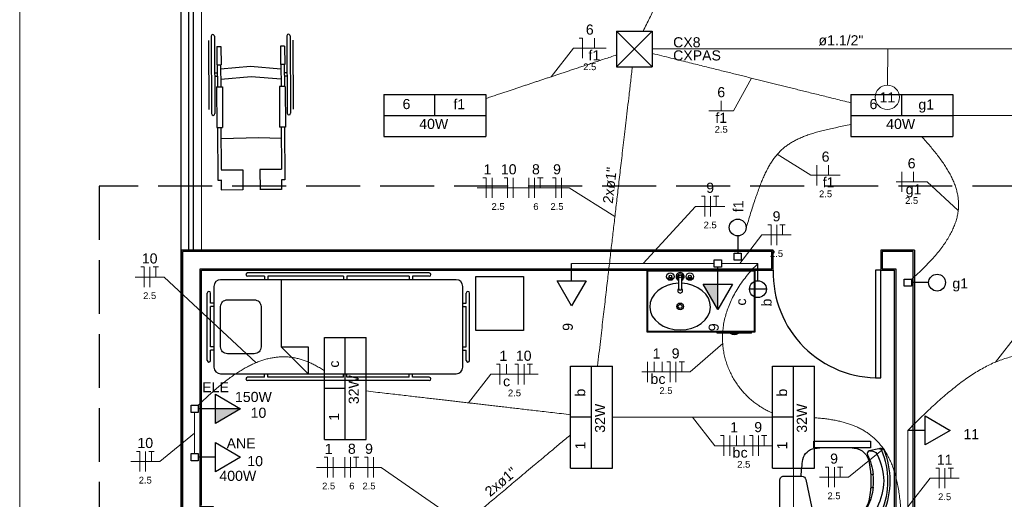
# Model space of a CAD drawing. Header units: feet. Extents: x -18 to 1038, y -110 to 48.
# Tile 150 of 199: x 770.2 to 777.51, y -17.53 to -13.97. Entities that reach past the tile are written whole.
import ezdxf

# ---------------------------------------------------------------- set-up
doc = ezdxf.new("R2010")
doc.units = ezdxf.units.FT
doc.header["$MEASUREMENT"] = 0
doc.linetypes.add('JIS_02_1.2', pattern=[0.25, 0.125, -0.125])
doc.linetypes.add('JIS_02_4.0', pattern=[0.55, 0.4, -0.15])
doc.layers.get('0').update_dxf_attribs({"color": 251})
for name, color, linetype, lineweight in [('0.1', 1, 'Continuous', 9), ('02', 2, 'Continuous', 20), ('DI-Cortes', 1, 'JIS_02_4.0', 30), ('EL-Condutos', 4, 'Continuous', 5), ('EL-Fios (Fase 1)', 7, 'Continuous', 5), ('EL-Fios (Fase 2)', 7, 'Continuous', 5), ('EL-Fios (Fase 3)', 7, 'Continuous', 5), ('EL-Fios (Neutro)', 7, 'Continuous', 5), ('EL-Fios (Retorno)', 7, 'Continuous', 5), ('EL-Fios (Terra)', 7, 'Continuous', 5), ('EL-Textos conduto', 7, 'Continuous', 5), ('EL-Textos fios', 7, 'Continuous', 5), ('Textos', 7, 'Continuous', 5)]:
    doc.layers.add(name, color=color, linetype=linetype, lineweight=lineweight)
for name, color, linetype in [('1', 1, 'Continuous'), ('AR-SAN', 1, 'Continuous'), ('JANELA', 3, 'Continuous'), ('MOBILARIO', 8, 'Continuous'), ('P-SIMBOL', 5, 'Continuous'), ('parede', 5, 'Continuous'), ('porta', 3, 'Continuous')]:
    doc.layers.add(name, color=color, linetype=linetype)
doc.styles.add('Arial', font='arial.ttf')

msp = doc.modelspace()

# ---------------------------------------------------------------- hatches: boundary and pattern name
at = {"layer": 'P-SIMBOL', "linetype": 'Continuous'}
for points in [[(775.3852, -15.9348), (775.3852, -16.1223), (775.2769, -15.9348)], [(771.6511, -16.8611), (771.8386, -16.8611), (771.6511, -16.9693)]]:
    msp.add_hatch(color=256, dxfattribs=at).paths.add_polyline_path(points)

# ---------------------------------------------------------------- linework, layer by layer
at = {"linetype": 'Continuous'}
for p, q in [((771.6192, -14.0918), (771.6221, -14.6668)), ((771.6442, -14.0917), (771.6471, -14.6667)), ((772.1817, -14.0889), (772.1846, -14.6639)), ((772.2067, -14.0888), (772.2096, -14.6638)), ((772.2256, -14.1199), (772.2282, -14.6324)), ((771.6006, -14.1231), (771.6032, -14.6356)), ((771.6611, -14.1678), (771.6924, -14.1677)), ((771.6611, -14.1678), (771.6618, -14.3046)), ((771.6924, -14.1677), (771.6931, -14.3044)), ((772.1655, -14.1652), (772.1342, -14.1654)), ((772.1342, -14.1654), (772.1349, -14.3022)), ((772.1655, -14.1652), (772.1662, -14.302)), ((771.6618, -14.3046), (771.6931, -14.3044)), ((771.6649, -14.3046), (771.6658, -14.4682)), ((771.6899, -14.3045), (771.6908, -14.4681)), ((771.9114, -14.3158), (771.6901, -14.3371)), ((772.1382, -14.3348), (771.9114, -14.3158)), ((772.1662, -14.302), (772.1349, -14.3022)), ((772.1381, -14.3022), (772.1389, -14.4658)), ((772.1631, -14.302), (772.1639, -14.4656)), ((771.6653, -14.3666), (771.6456, -14.3667)), ((771.6654, -14.3916), (771.6457, -14.3917)), ((771.9173, -14.3924), (771.6905, -14.4138)), ((772.1386, -14.4115), (771.9173, -14.3924)), ((772.1831, -14.3639), (772.1634, -14.364)), ((772.1832, -14.3889), (772.1635, -14.389)), ((771.6595, -14.4682), (771.7033, -14.468)), ((771.6595, -14.4682), (771.6611, -14.7691)), ((771.7033, -14.468), (771.7048, -14.7689)), ((772.1702, -14.4656), (772.1264, -14.4658)), ((772.1264, -14.4658), (772.128, -14.7667)), ((772.1702, -14.4656), (772.1717, -14.7665)), ((771.6611, -14.7691), (771.7048, -14.7689)), ((771.6673, -14.7691), (771.6693, -15.1619)), ((771.6923, -14.7689), (771.6939, -15.0822)), ((772.1717, -14.7665), (772.128, -14.7667)), ((772.1405, -14.7666), (772.1421, -15.0799)), ((772.1655, -14.7665), (772.1675, -15.1593)), ((771.9705, -14.8471), (771.6928, -14.8548)), ((772.1409, -14.8525), (771.9705, -14.8471)), ((771.6939, -15.0841), (771.8541, -15.0833)), ((771.8541, -15.0833), (771.8549, -15.233)), ((772.1421, -15.0818), (771.9819, -15.0826)), ((771.9819, -15.0826), (771.9827, -15.2323)), ((771.6693, -15.1619), (771.6943, -15.1618)), ((771.6943, -15.1598), (771.6947, -15.232)), ((772.1425, -15.1575), (772.1428, -15.2297)), ((772.1675, -15.1593), (772.1425, -15.1595)), ((771.6947, -15.232), (771.8548, -15.2312)), ((772.1428, -15.2297), (771.9827, -15.2305))]:
    msp.add_line(p, q, dxfattribs=at)
at = {"color": 251}
for p, q in [((776.5202, -17.3466), (776.5393, -17.3466)), ((776.5202, -17.4466), (776.5393, -17.4466))]:
    msp.add_line(p, q, dxfattribs=at)
msp.add_lwpolyline([(776.5185, -17.1016), (776.5185, -17.1516), (776.0975, -17.1516), (776.0975, -17.1016)], close=True, dxfattribs=at)
for points in [[(776.0037, -17.3616, -0.036034), (776.0178, -17.2367), (776.0178, -17.2367, -0.328643), (776.1043, -17.1554), (776.1043, -17.1554), (776.1433, -17.1516), (776.1433, -17.1516)], [(776.3829, -17.1516), (776.3981, -17.1529), (776.3981, -17.1529, -0.340817), (776.5107, -17.2596), (776.5107, -17.2596, -0.07931), (776.5107, -17.5335), (776.5107, -17.5335)], [(776.5393, -17.4441, -0.100785), (776.4967, -17.5904), (776.4967, -17.5904, 0.49505), (776.5101, -17.6193), (776.5101, -17.6193), (776.5811, -17.6349, 0.365963), (776.6039, -17.6228), (776.6039, -17.6228, 0.095384), (776.6492, -17.3966), (776.6492, -17.3966, 0.095384), (776.6039, -17.1703), (776.6039, -17.1703, 0.365963), (776.5811, -17.1583), (776.5811, -17.1583), (776.5101, -17.1739, 0.49505), (776.4967, -17.2027), (776.4967, -17.2027, -0.100785), (776.5393, -17.349), (776.5393, -17.349)], [(776.513, -17.1732, -0.344642), (776.5685, -17.1999), (776.5685, -17.1999, -0.10805), (776.6186, -17.3966), (776.6186, -17.3966, -0.10805), (776.5685, -17.5932), (776.5685, -17.5932, -0.344642), (776.513, -17.6199), (776.513, -17.6199)], [(776.5829, -17.158, -0.481357), (776.6178, -17.1636), (776.6178, -17.1636, -0.098103), (776.663, -17.3966), (776.663, -17.3966, -0.098103), (776.6178, -17.6295), (776.6178, -17.6295, -0.481357), (776.5829, -17.6352), (776.5829, -17.6352)], [(776.095, -17.7216, -0.414214), (776.065, -17.7516), (776.065, -17.7516), (775.875, -17.7516, -0.414214), (775.845, -17.7216), (775.845, -17.7216), (775.845, -17.3916, -0.414214), (775.875, -17.3616), (775.875, -17.3616), (776.0094, -17.3616, -0.354533), (776.0388, -17.3854), (776.0388, -17.3854), (776.0939, -17.6465, -0.052038), (776.095, -17.6568), (776.095, -17.6568), (776.095, -17.7216)], [(776.5107, -17.5335, -0.340817), (776.3981, -17.6402), (776.3981, -17.6402), (776.3829, -17.6416), (776.3829, -17.6416)]]:
    msp.add_lwpolyline(points, format="xyb", dxfattribs=at)
at = {"linetype": 'Continuous'}
for centre, start, end in [((771.6317, -14.0917), 0.29452, 180.29452), ((772.1942, -14.0888), 0.29452, 180.29452), ((771.6346, -14.6667), 180.29452, 0.29452), ((772.1971, -14.6638), 180.29452, 0.29452)]:
    msp.add_arc(centre, 0.0125, start, end, dxfattribs=at)
at = {"color": 251}
msp.add_arc((776.0463, -17.3966), 0.4952, 354.48987, 5.51013, dxfattribs=at)
at = {"layer": '0.1', "color": 251}
msp.add_lwpolyline([(776.7466, -21.5804), (770.1966, -21.5804), (770.1966, -6.5803)], dxfattribs=at)
at = {"layer": '02', "color": 251}
for p, q in [((771.3966, -15.6803), (771.3966, -13.6803)), ((771.5466, -15.6803), (771.5466, -13.6803))]:
    msp.add_line(p, q, dxfattribs=at)
at = {"layer": '1', "color": 251}
msp.add_arc((776.5766, -15.8503), 0.7803, 178.5312, 271.4688, dxfattribs=at)
at = {"layer": 'AR-SAN', "color": 251}
for p, q in [((774.8598, -16.2903), (774.8598, -15.8303)), ((774.8598, -15.8303), (775.6598, -15.8303)), ((774.8648, -16.2853), (774.8648, -15.8353)), ((774.8648, -15.8353), (775.6548, -15.8353)), ((775.6548, -15.8353), (775.6548, -16.2853)), ((775.6598, -15.8303), (775.6598, -16.2903)), ((775.6598, -16.2903), (774.8598, -16.2903)), ((775.6548, -16.2853), (774.8648, -16.2853)), ((775.3789, -16.2973), (775.3789, -16.2903)), ((775.4759, -16.2973), (775.3789, -16.2973)), ((775.4857, -16.2973), (775.4759, -16.2973)), ((775.5289, -16.2973), (775.4857, -16.2973)), ((775.5387, -16.2973), (775.5289, -16.2973)), ((775.6357, -16.2973), (775.5387, -16.2973)), ((775.6357, -16.2973), (775.6357, -16.2903))]:
    msp.add_line(p, q, dxfattribs=at)
for radius, start, end in [(0.0542, 234.65024, 305.34976), (0.0492, 243.95602, 296.04398)]:
    msp.add_arc((775.5073, -16.2531), radius, start, end, dxfattribs=at)
at = {"layer": 'Defpoints', "color": 251}
msp.add_lwpolyline([(771.3966, 5.4198), (784.9266, 5.4198), (784.9266, -5.9803), (778.9966, -5.9803), (778.9966, -8.9803), (802.9266, -8.9803), (802.9264, -20.3804), (771.3966, -20.3804), (771.3966, -8.9803), (776.6966, -8.9803), (776.6966, -5.9803), (771.3966, -5.9803)], close=True, dxfattribs=at)
at = {"layer": 'DI-Cortes', "color": 251, "linetype": 'JIS_02_4.0'}
for p, q in [((803.5264, -15.2048), (770.7883, -15.2048)), ((770.7883, -15.2048), (770.7883, -20.705))]:
    msp.add_line(p, q, dxfattribs=at)
at = {"layer": 'EL-Condutos', "linetype": 'Continuous'}
for points in [[(774.8299, -14.0538), (774.8546, -14.0035), (774.8779, -13.956), (774.8999, -13.9109), (774.9209, -13.8682), (774.9408, -13.8276), (774.9597, -13.789), (774.9778, -13.7521), (774.9951, -13.7168), (775.0117, -13.6829), (775.0277, -13.6502), (775.0433, -13.6184), (775.0584, -13.5875), (775.0733, -13.5572), (775.0879, -13.5273), (775.1025, -13.4976), (775.117, -13.468), (775.1315, -13.4383), (775.1463, -13.4082), (775.1613, -13.3776), (775.1766, -13.3462), (775.1924, -13.314), (775.2088, -13.2807), (775.2258, -13.246), (775.2434, -13.2099), (775.262, -13.1721), (775.2814, -13.1325), (775.3018, -13.0908), (775.3233, -13.0469), (775.3461, -13.0005), (775.3701, -12.9515)], [(778.3976, -14.1861), (778.2323, -14.1861), (778.077, -14.1861), (777.9312, -14.1861), (777.7939, -14.1861), (777.6646, -14.1861), (777.5425, -14.1861), (777.4269, -14.1861), (777.317, -14.1861), (777.2122, -14.1861), (777.1117, -14.1861), (777.0148, -14.1861), (776.9207, -14.1861), (776.8289, -14.1861), (776.7385, -14.1861), (776.6488, -14.1861), (776.5591, -14.1861), (776.4687, -14.1861), (776.3768, -14.1861), (776.2828, -14.1861), (776.1859, -14.1861), (776.0854, -14.1861), (775.9805, -14.1861), (775.8707, -14.1861), (775.7551, -14.1861), (775.6329, -14.1861), (775.5036, -14.1861), (775.3664, -14.1861), (775.2205, -14.1861), (775.0653, -14.1861), (774.8999, -14.1861)], [(773.6612, -14.5538), (773.6967, -14.542), (773.7308, -14.5306), (773.7637, -14.5197), (773.7954, -14.5091), (773.826, -14.4989), (773.8558, -14.489), (773.8848, -14.4794), (773.9131, -14.4699), (773.9409, -14.4606), (773.9684, -14.4515), (773.9956, -14.4424), (774.0226, -14.4334), (774.0497, -14.4244), (774.0769, -14.4154), (774.1043, -14.4062), (774.1321, -14.397), (774.1604, -14.3875), (774.1894, -14.3779), (774.2191, -14.368), (774.2497, -14.3578), (774.2813, -14.3473), (774.3141, -14.3363), (774.3481, -14.325), (774.3835, -14.3132), (774.4205, -14.3009), (774.4591, -14.288), (774.4995, -14.2745), (774.5418, -14.2604), (774.5862, -14.2457), (774.6327, -14.2302)], [(774.8979, -14.2191), (774.969, -14.2368), (775.0364, -14.2535), (775.1003, -14.2695), (775.1611, -14.2846), (775.2188, -14.2989), (775.2739, -14.3126), (775.3264, -14.3257), (775.3766, -14.3382), (775.4248, -14.3502), (775.4711, -14.3617), (775.5159, -14.3728), (775.5593, -14.3836), (775.6015, -14.3942), (775.6429, -14.4045), (775.6836, -14.4146), (775.7239, -14.4246), (775.764, -14.4346), (775.8041, -14.4446), (775.8445, -14.4546), (775.8854, -14.4648), (775.927, -14.4751), (775.9695, -14.4857), (776.0133, -14.4966), (776.0585, -14.5078), (776.1053, -14.5195), (776.154, -14.5316), (776.2049, -14.5443), (776.2581, -14.5575), (776.3138, -14.5714), (776.3724, -14.5859)], [(774.7497, -14.3184), (774.7372, -14.426), (774.7254, -14.5276), (774.7142, -14.6236), (774.7036, -14.7144), (774.6936, -14.8004), (774.6841, -14.882), (774.6751, -14.9597), (774.6665, -15.0337), (774.6582, -15.1045), (774.6503, -15.1724), (774.6427, -15.238), (774.6353, -15.3015), (774.6281, -15.3633), (774.6211, -15.4239), (774.6141, -15.4836), (774.6072, -15.5429), (774.6003, -15.6021), (774.5934, -15.6615), (774.5864, -15.7217), (774.5793, -15.7831), (774.5719, -15.8459), (774.5644, -15.9105), (774.5566, -15.9775), (774.5485, -16.0471), (774.5401, -16.1199), (774.5312, -16.196), (774.5219, -16.276), (774.5121, -16.3603), (774.5017, -16.4492), (774.4908, -16.5431)], [(777.1315, -14.6803), (777.2531, -14.6803), (777.3681, -14.6803), (777.4772, -14.6803), (777.5807, -14.6803), (777.6792, -14.6803), (777.7731, -14.6803), (777.8628, -14.6803), (777.9488, -14.6803), (778.0317, -14.6803), (778.1117, -14.6803), (778.1895, -14.6803), (778.2654, -14.6803), (778.3399, -14.6803), (778.4135, -14.6803), (778.4866, -14.6803), (778.5598, -14.6803), (778.6334, -14.6803), (778.7079, -14.6803), (778.7838, -14.6803), (778.8615, -14.6803), (778.9416, -14.6803), (779.0244, -14.6803), (779.1104, -14.6803), (779.2002, -14.6803), (779.294, -14.6803), (779.3925, -14.6803), (779.496, -14.6803), (779.6051, -14.6803), (779.7202, -14.6803), (779.8417, -14.6803)], [(775.5946, -15.5201), (775.612, -15.4622), (775.6287, -15.4076), (775.6448, -15.3563), (775.6605, -15.3081), (775.676, -15.2629), (775.6913, -15.2206), (775.7066, -15.181), (775.722, -15.1441), (775.7377, -15.1097), (775.7538, -15.0777), (775.7705, -15.0479), (775.7878, -15.0203), (775.806, -14.9947), (775.8251, -14.971), (775.8453, -14.9491), (775.8668, -14.9288), (775.8896, -14.91), (775.914, -14.8926), (775.9399, -14.8765), (775.9677, -14.8616), (775.9974, -14.8477), (776.0291, -14.8346), (776.063, -14.8224), (776.0993, -14.8108), (776.138, -14.7997), (776.1794, -14.7891), (776.2234, -14.7787), (776.2704, -14.7685), (776.3204, -14.7583), (776.3735, -14.748)], [(776.8988, -14.8361), (776.9312, -14.8722), (776.9619, -14.9076), (776.9908, -14.9425), (777.018, -14.9767), (777.0432, -15.0105), (777.0665, -15.0439), (777.0877, -15.0769), (777.1068, -15.1097), (777.1237, -15.1422), (777.1382, -15.1746), (777.1504, -15.2069), (777.1601, -15.2393), (777.1673, -15.2717), (777.1719, -15.3042), (777.1738, -15.3369), (777.1729, -15.37), (777.1691, -15.4033), (777.1624, -15.4371), (777.1527, -15.4713), (777.1398, -15.5061), (777.1238, -15.5415), (777.1046, -15.5776), (777.0819, -15.6145), (777.0559, -15.6521), (777.0263, -15.6907), (776.9932, -15.7302), (776.9564, -15.7708), (776.9159, -15.8124), (776.8715, -15.8552), (776.8232, -15.8993)], [(775.3584, -15.7803), (775.3084, -15.7803), (775.2616, -15.7803), (775.2176, -15.7803), (775.1764, -15.7803), (775.1376, -15.7803), (775.1011, -15.7803), (775.0666, -15.7803), (775.0338, -15.7803), (775.0026, -15.7803), (774.9727, -15.7803), (774.9439, -15.7803), (774.916, -15.7803), (774.8887, -15.7803), (774.8618, -15.7803), (774.8351, -15.7803), (774.8083, -15.7803), (774.7812, -15.7803), (774.7536, -15.7803), (774.7253, -15.7803), (774.696, -15.7803), (774.6655, -15.7803), (774.6335, -15.7803), (774.5999, -15.7803), (774.5644, -15.7803), (774.5267, -15.7803), (774.4867, -15.7803), (774.4441, -15.7803), (774.3987, -15.7803), (774.3503, -15.7803), (774.2986, -15.7803)], [(775.6829, -15.7803), (775.6694, -15.7803), (775.6567, -15.7803), (775.6447, -15.7803), (775.6335, -15.7803), (775.6229, -15.7803), (775.6129, -15.7803), (775.6035, -15.7803), (775.5946, -15.7803), (775.5861, -15.7803), (775.5779, -15.7803), (775.5701, -15.7803), (775.5626, -15.7803), (775.5553, -15.7803), (775.5481, -15.7803), (775.5411, -15.7803), (775.5341, -15.7803), (775.5271, -15.7803), (775.5201, -15.7803), (775.513, -15.7803), (775.5057, -15.7803), (775.4981, -15.7803), (775.4903, -15.7803), (775.4822, -15.7803), (775.4737, -15.7803), (775.4648, -15.7803), (775.4554, -15.7803), (775.4454, -15.7803), (775.4349, -15.7803), (775.4236, -15.7803), (775.4117, -15.7803)], [(775.6829, -15.7803), (775.6371, -15.8286), (775.5962, -15.8769), (775.56, -15.9251), (775.5283, -15.9733), (775.501, -16.0212), (775.478, -16.0687), (775.459, -16.1159), (775.4439, -16.1627), (775.4325, -16.2088), (775.4248, -16.2543), (775.4206, -16.299), (775.4196, -16.3429), (775.4218, -16.3859), (775.427, -16.4279), (775.435, -16.4688), (775.4457, -16.5085), (775.459, -16.5469), (775.4746, -16.584), (775.4924, -16.6197), (775.5124, -16.6538), (775.5342, -16.6863), (775.5578, -16.7171), (775.583, -16.7461), (775.6096, -16.7732), (775.6376, -16.7984), (775.6667, -16.8215), (775.6968, -16.8424), (775.7277, -16.8612), (775.7593, -16.8776), (775.7915, -16.8916)], [(776.7966, -17.0214), (776.8446, -16.9737), (776.892, -16.9274), (776.939, -16.8824), (776.9855, -16.839), (777.0316, -16.7973), (777.0773, -16.7574), (777.1228, -16.7194), (777.1681, -16.6834), (777.2132, -16.6496), (777.2582, -16.6182), (777.3032, -16.5891), (777.3481, -16.5626), (777.3931, -16.5387), (777.4382, -16.5176), (777.4835, -16.4995), (777.529, -16.4844), (777.5748, -16.4724), (777.621, -16.4638), (777.6675, -16.4585), (777.7145, -16.4568), (777.762, -16.4588), (777.81, -16.4645), (777.8587, -16.4741), (777.908, -16.4878), (777.9581, -16.5056), (778.0089, -16.5277), (778.0606, -16.5542), (778.1132, -16.5852), (778.1667, -16.6209), (778.2212, -16.6614)], [(771.5237, -16.8343), (771.5591, -16.8001), (771.5941, -16.7675), (771.6285, -16.7365), (771.6624, -16.7071), (771.6959, -16.6794), (771.7289, -16.6533), (771.7616, -16.6289), (771.7939, -16.6062), (771.8258, -16.5852), (771.8575, -16.566), (771.8888, -16.5485), (771.9198, -16.5329), (771.9506, -16.519), (771.9812, -16.5069), (772.0116, -16.4967), (772.0418, -16.4884), (772.0719, -16.482), (772.1018, -16.4774), (772.1317, -16.4748), (772.1615, -16.4741), (772.1913, -16.4754), (772.221, -16.4787), (772.2508, -16.484), (772.2806, -16.4913), (772.3104, -16.5007), (772.3403, -16.5121), (772.3704, -16.5257), (772.4006, -16.5413), (772.4309, -16.5591), (772.4615, -16.579)], [(772.7718, -16.7283), (772.8412, -16.7364), (772.9068, -16.744), (772.9687, -16.7512), (773.0273, -16.758), (773.0828, -16.7644), (773.1356, -16.7706), (773.1859, -16.7764), (773.234, -16.782), (773.2801, -16.7873), (773.3245, -16.7925), (773.3676, -16.7975), (773.4096, -16.8024), (773.4507, -16.8071), (773.4913, -16.8119), (773.5316, -16.8165), (773.5719, -16.8212), (773.6125, -16.8259), (773.6536, -16.8307), (773.6956, -16.8356), (773.7387, -16.8406), (773.7832, -16.8457), (773.8293, -16.8511), (773.8773, -16.8567), (773.9276, -16.8625), (773.9804, -16.8687), (774.036, -16.8751), (774.0945, -16.8819), (774.1565, -16.8891), (774.222, -16.8967), (774.2914, -16.9048)], [(771.4966, -16.8878), (771.4966, -16.9019), (771.4966, -16.9152), (771.4966, -16.9277), (771.4966, -16.9395), (771.4966, -16.9508), (771.4966, -16.9614), (771.4966, -16.9715), (771.4966, -16.9812), (771.4966, -16.9904), (771.4966, -16.9994), (771.4966, -17.008), (771.4966, -17.0164), (771.4966, -17.0246), (771.4966, -17.0327), (771.4966, -17.0408), (771.4966, -17.0488), (771.4966, -17.057), (771.4966, -17.0652), (771.4966, -17.0736), (771.4966, -17.0822), (771.4966, -17.0911), (771.4966, -17.1004), (771.4966, -17.1101), (771.4966, -17.1202), (771.4966, -17.1308), (771.4966, -17.142), (771.4966, -17.1539), (771.4966, -17.1664), (771.4966, -17.1797), (771.4966, -17.1938)], [(774.6023, -16.9228), (774.6558, -16.9228), (774.7064, -16.9228), (774.7544, -16.9228), (774.7999, -16.9228), (774.8432, -16.9228), (774.8844, -16.9228), (774.9237, -16.9228), (774.9615, -16.9228), (774.9977, -16.9228), (775.0328, -16.9228), (775.0668, -16.9228), (775.0999, -16.9228), (775.1325, -16.9228), (775.1647, -16.9228), (775.1966, -16.9228), (775.2286, -16.9228), (775.2607, -16.9228), (775.2933, -16.9228), (775.3265, -16.9228), (775.3605, -16.9228), (775.3955, -16.9228), (775.4318, -16.9228), (775.4695, -16.9228), (775.5088, -16.9228), (775.55, -16.9228), (775.5933, -16.9228), (775.6388, -16.9228), (775.6868, -16.9228), (775.7374, -16.9228), (775.791, -16.9228)], [(776.1018, -16.9273), (776.1396, -16.9302), (776.1765, -16.934), (776.2126, -16.9388), (776.2477, -16.9446), (776.282, -16.9515), (776.3153, -16.9596), (776.3477, -16.9689), (776.379, -16.9796), (776.4093, -16.9918), (776.4385, -17.0054), (776.4666, -17.0207), (776.4936, -17.0376), (776.5193, -17.0562), (776.5439, -17.0767), (776.5672, -17.0991), (776.5893, -17.1235), (776.6101, -17.1499), (776.6295, -17.1785), (776.6475, -17.2093), (776.6642, -17.2424), (776.6794, -17.2779), (776.6932, -17.3158), (776.7054, -17.3563), (776.7162, -17.3994), (776.7253, -17.4452), (776.7329, -17.4938), (776.7389, -17.5452), (776.7431, -17.5995), (776.7457, -17.6569), (776.7466, -17.7174)], [(776.7966, -17.0214), (776.7966, -17.0763), (776.7966, -17.1276), (776.7966, -17.1757), (776.7966, -17.2208), (776.7966, -17.263), (776.7966, -17.3028), (776.7966, -17.3402), (776.7966, -17.3757), (776.7966, -17.4094), (776.7966, -17.4416), (776.7966, -17.4725), (776.7966, -17.5024), (776.7966, -17.5316), (776.7966, -17.5602), (776.7966, -17.5887), (776.7966, -17.6171), (776.7966, -17.6457), (776.7966, -17.6749), (776.7966, -17.7048), (776.7966, -17.7357), (776.7966, -17.7679), (776.7966, -17.8016), (776.7966, -17.8371), (776.7966, -17.8745), (776.7966, -17.9143), (776.7966, -17.9566), (776.7966, -18.0016), (776.7966, -18.0497), (776.7966, -18.101), (776.7966, -18.1559)], [(772.6975, -18.3872), (772.7705, -18.3262), (772.8393, -18.2686), (772.9043, -18.2141), (772.9658, -18.1626), (773.0241, -18.1138), (773.0794, -18.0675), (773.1321, -18.0234), (773.1825, -17.9812), (773.2308, -17.9407), (773.2774, -17.9017), (773.3225, -17.864), (773.3664, -17.8272), (773.4095, -17.7912), (773.4519, -17.7556), (773.4941, -17.7203), (773.5363, -17.685), (773.5787, -17.6494), (773.6218, -17.6134), (773.6657, -17.5766), (773.7108, -17.5388), (773.7574, -17.4999), (773.8057, -17.4594), (773.8561, -17.4172), (773.9088, -17.3731), (773.9641, -17.3267), (774.0224, -17.278), (774.0839, -17.2265), (774.1489, -17.172), (774.2178, -17.1144), (774.2907, -17.0533)], [(775.9466, -17.3017), (775.9466, -17.3634), (775.9466, -17.4223), (775.9466, -17.4786), (775.9466, -17.5325), (775.9466, -17.5843), (775.9466, -17.634), (775.9466, -17.682), (775.9466, -17.7284), (775.9466, -17.7734), (775.9466, -17.8172), (775.9466, -17.86), (775.9466, -17.902), (775.9466, -17.9434), (775.9466, -17.9845), (775.9466, -18.0253), (775.9466, -18.0661), (775.9466, -18.1071), (775.9466, -18.1486), (775.9466, -18.1906), (775.9466, -18.2334), (775.9466, -18.2772), (775.9466, -18.3222), (775.9466, -18.3686), (775.9466, -18.4165), (775.9466, -18.4663), (775.9466, -18.5181), (775.9466, -18.572), (775.9466, -18.6283), (775.9466, -18.6872), (775.9466, -18.7489)]]:
    msp.add_spline(points, degree=3, dxfattribs=at)
at = {"layer": 'EL-Condutos', "linetype": 'JIS_02_1.2'}
msp.add_spline([(777.1789, -13.6245), (777.9529, -13.7114), (778.6777, -13.7927), (779.3568, -13.869), (779.9937, -13.9405), (780.5919, -14.0077), (781.155, -14.0709), (781.6865, -14.1306), (782.1899, -14.1871), (782.6686, -14.2408), (783.1263, -14.2922), (783.5664, -14.3416), (783.9924, -14.3895), (784.4079, -14.4361), (784.8163, -14.482), (785.2213, -14.5274), (785.6262, -14.5729), (786.0347, -14.6188), (786.4502, -14.6654), (786.8762, -14.7133), (787.3163, -14.7627), (787.7739, -14.8141), (788.2527, -14.8678), (788.756, -14.9243), (789.2875, -14.984), (789.8506, -15.0472), (790.4489, -15.1144), (791.0858, -15.1859), (791.7649, -15.2621), (792.4897, -15.3435), (793.2636, -15.4304)], degree=3, dxfattribs=at)
at = {"layer": 'EL-Fios (Fase 1)'}
for p, q in [((773.7068, -15.2936), (773.7068, -15.1436)), ((773.98, -15.2936), (773.98, -15.1436)), ((774.8629, -16.662), (774.8629, -16.512)), ((775.473, -17.2099), (775.473, -17.0599)), ((772.5266, -17.371), (772.5266, -17.221)), ((772.6123, -17.371), (772.6123, -17.221))]:
    msp.add_line(p, q, dxfattribs=at)
at = {"layer": 'EL-Fios (Fase 2)'}
for p, q in [((776.12, -15.1996), (776.12, -15.0496)), ((773.8648, -15.2936), (773.8648, -15.1436)), ((774.2238, -15.2936), (774.2238, -15.1436)), ((776.7521, -15.2491), (776.7521, -15.0991)), ((775.3304, -15.431), (775.3304, -15.281)), ((775.8237, -15.6432), (775.8237, -15.4932)), ((771.165, -15.9564), (771.165, -15.8064)), ((773.9446, -16.6794), (773.9446, -16.5294)), ((775.0736, -16.662), (775.0736, -16.512)), ((775.6873, -17.2099), (775.6873, -17.0599)), ((771.1323, -17.3279), (771.1323, -17.1779)), ((772.8266, -17.371), (772.8266, -17.221)), ((776.251, -17.4443), (776.251, -17.2943))]:
    msp.add_line(p, q, dxfattribs=at)
at = {"layer": 'EL-Fios (Fase 3)'}
for p, q in [((774.0229, -15.2936), (774.0229, -15.1436)), ((772.6551, -17.371), (772.6551, -17.221)), ((777.073, -17.4515), (777.073, -17.3015))]:
    msp.add_line(p, q, dxfattribs=at)
at = {"layer": 'EL-Fios (Neutro)'}
for p, q in [((774.355, -14.105), (774.38, -14.105)), ((774.38, -14.255), (774.38, -14.105)), ((773.639, -15.1436), (773.664, -15.1436)), ((773.664, -15.2936), (773.664, -15.1436)), ((773.797, -15.1436), (773.822, -15.1436)), ((773.822, -15.2936), (773.822, -15.1436)), ((774.1559, -15.1436), (774.1809, -15.1436)), ((774.1809, -15.2936), (774.1809, -15.1436)), ((775.2626, -15.281), (775.2876, -15.281)), ((775.2876, -15.431), (775.2876, -15.281)), ((775.7558, -15.4932), (775.7808, -15.4932)), ((775.7808, -15.6432), (775.7808, -15.4932)), ((771.0972, -15.8064), (771.1222, -15.8064)), ((771.1222, -15.9564), (771.1222, -15.8064)), ((773.7402, -16.5294), (773.7652, -16.5294)), ((773.7652, -16.6794), (773.7652, -16.5294)), ((773.8768, -16.5294), (773.9018, -16.5294)), ((773.9018, -16.6794), (773.9018, -16.5294)), ((775.0058, -16.512), (775.0308, -16.512)), ((775.0308, -16.662), (775.0308, -16.512)), ((775.4052, -17.0599), (775.4302, -17.0599)), ((775.4302, -17.2099), (775.4302, -17.0599)), ((775.6195, -17.0599), (775.6445, -17.0599)), ((775.6445, -17.2099), (775.6445, -17.0599)), ((771.0645, -17.1779), (771.0895, -17.1779)), ((771.0895, -17.3279), (771.0895, -17.1779)), ((772.4587, -17.221), (772.4837, -17.221)), ((772.4837, -17.371), (772.4837, -17.221)), ((772.7587, -17.221), (772.7837, -17.221)), ((772.7837, -17.371), (772.7837, -17.221)), ((776.1831, -17.2943), (776.2081, -17.2943)), ((776.2081, -17.4443), (776.2081, -17.2943)), ((777.0052, -17.3015), (777.0302, -17.3015)), ((777.0302, -17.4515), (777.0302, -17.3015))]:
    msp.add_line(p, q, dxfattribs=at)
at = {"layer": 'EL-Fios (Retorno)'}
for p, q in [((774.4675, -14.18), (774.4675, -14.105)), ((775.4101, -14.6453), (775.4101, -14.5703)), ((776.2075, -15.1246), (776.2075, -15.0496)), ((776.8396, -15.1741), (776.8396, -15.0991)), ((773.8152, -16.6044), (773.8152, -16.5294)), ((774.9129, -16.587), (774.9129, -16.512)), ((774.9701, -16.587), (774.9701, -16.512)), ((775.523, -17.1349), (775.523, -17.0599)), ((775.5802, -17.1349), (775.5802, -17.0599))]:
    msp.add_line(p, q, dxfattribs=at)
at = {"layer": 'EL-Fios (Terra)'}
for points in [[(774.0657, -15.2186), (774.0657, -15.1436), (774.0457, -15.1436), (774.0857, -15.1436)], [(775.3733, -15.356), (775.3733, -15.281), (775.3533, -15.281), (775.3933, -15.281)], [(775.8665, -15.5682), (775.8665, -15.4932), (775.8465, -15.4932), (775.8865, -15.4932)], [(771.2079, -15.8814), (771.2079, -15.8064), (771.1879, -15.8064), (771.2279, -15.8064)], [(773.9875, -16.6044), (773.9875, -16.5294), (773.9675, -16.5294), (774.0075, -16.5294)], [(775.1165, -16.587), (775.1165, -16.512), (775.0965, -16.512), (775.1365, -16.512)], [(775.7302, -17.1349), (775.7302, -17.0599), (775.7102, -17.0599), (775.7502, -17.0599)], [(771.1752, -17.2529), (771.1752, -17.1779), (771.1552, -17.1779), (771.1952, -17.1779)], [(772.698, -17.296), (772.698, -17.221), (772.678, -17.221), (772.718, -17.221)], [(776.2939, -17.3693), (776.2939, -17.2943), (776.2739, -17.2943), (776.3139, -17.2943)], [(777.1159, -17.3765), (777.1159, -17.3015), (777.0959, -17.3015), (777.1359, -17.3015)]]:
    msp.add_lwpolyline(points, dxfattribs=at)
at = {"layer": 'EL-Textos fios'}
for p, q in [((774.1464, -14.3922), (774.3121, -14.18)), ((774.3121, -14.18), (774.554, -14.18)), ((776.6488, -14.1861), (776.6457, -14.4552)), ((775.6348, -14.4024), (775.5015, -14.6453)), ((775.3187, -14.6453), (775.5015, -14.6453)), ((775.8269, -14.969), (776.0771, -15.1246)), ((776.0771, -15.1246), (776.294, -15.1246)), ((773.5961, -15.2186), (774.2812, -15.2186)), ((774.6203, -15.4307), (774.2812, -15.2186)), ((776.7093, -15.1741), (776.9408, -15.1741)), ((777.1714, -15.3862), (776.9408, -15.1741)), ((774.8292, -15.7803), (775.2197, -15.356)), ((775.2197, -15.356), (775.4361, -15.356)), ((775.5472, -15.7803), (775.7129, -15.5682)), ((775.7129, -15.5682), (775.9294, -15.5682)), ((771.0543, -15.8814), (771.2707, -15.8814)), ((771.9535, -16.5178), (771.2707, -15.8814)), ((777.4485, -16.5132), (777.6142, -16.3011)), ((775.4209, -16.3749), (775.1793, -16.587)), ((773.5316, -16.8165), (773.6973, -16.6044)), ((773.6973, -16.6044), (774.0504, -16.6044)), ((774.8201, -16.587), (775.1793, -16.587)), ((775.1966, -16.9228), (775.3623, -17.1349)), ((771.4966, -17.0408), (771.2381, -17.2529)), ((775.3623, -17.1349), (775.793, -17.1349)), ((776.6153, -17.1572), (776.3567, -17.3693)), ((771.0216, -17.2529), (771.2381, -17.2529)), ((772.4012, -17.296), (772.884, -17.296)), ((773.4941, -17.7203), (772.884, -17.296)), ((776.1403, -17.3693), (776.3567, -17.3693)), ((776.7966, -17.5887), (776.9623, -17.3765)), ((776.9623, -17.3765), (777.1787, -17.3765))]:
    msp.add_line(p, q, dxfattribs=at)
msp.add_circle((776.6447, -14.5452), 0.09, dxfattribs=at)
at = {"layer": 'JANELA', "color": 251}
for points in [[(771.5366, -15.8203), (775.7866, -15.8203), (775.7866, -15.6903), (771.4066, -15.6903), (771.4066, -20.3703), (771.7866, -20.3703), (771.7866, -20.2403), (771.5366, -20.2403), (771.5366, -17.7203), (771.6366, -17.7203), (771.6366, -17.5903), (771.5366, -17.5903)], [(776.8366, -15.6903), (776.6066, -15.6903), (776.6066, -15.8203), (776.7066, -15.8203), (776.7066, -20.2403), (776.2066, -20.2403), (776.2066, -20.3703), (776.8366, -20.3703)]]:
    msp.add_lwpolyline(points, close=True, dxfattribs=at)
at = {"layer": 'MOBILARIO', "color": 251}
for p, q in [((773.24, -15.8509), (771.89, -15.8509)), ((772.015, -15.8759), (771.89, -15.8759)), ((772.015, -15.8759), (772.015, -15.9009)), ((772.6025, -15.8759), (772.04, -15.8759)), ((772.04, -15.8759), (772.04, -15.9009)), ((772.6025, -15.8759), (772.6025, -15.9009)), ((773.09, -15.8759), (772.6275, -15.8759)), ((772.6275, -15.8759), (772.6275, -15.9009)), ((773.09, -15.8759), (773.09, -15.9009)), ((773.24, -15.8759), (773.115, -15.8759)), ((773.115, -15.8759), (773.115, -15.9009)), ((771.64, -15.9509), (771.64, -16.5509)), ((773.44, -15.9009), (771.69, -15.9009)), ((772.14, -15.9009), (772.14, -16.4009)), ((773.49, -16.5509), (773.49, -15.9509)), ((771.59, -16.5009), (771.59, -16.0009)), ((771.615, -16.0759), (771.615, -16.0009)), ((773.515, -16.0759), (773.515, -16.0009)), ((773.54, -16.5009), (773.54, -16.0009)), ((771.64, -16.0759), (771.615, -16.0759)), ((773.49, -16.0759), (773.515, -16.0759)), ((771.615, -16.4009), (771.615, -16.1009)), ((771.64, -16.1009), (771.615, -16.1009)), ((773.49, -16.1009), (773.515, -16.1009)), ((773.515, -16.4009), (773.515, -16.1009)), ((771.64, -16.4009), (771.615, -16.4009)), ((771.615, -16.5009), (771.615, -16.4259)), ((771.64, -16.4259), (771.615, -16.4259)), ((772.14, -16.4009), (772.34, -16.6009)), ((772.14, -16.4009), (772.34, -16.4009)), ((772.34, -16.4009), (772.34, -16.6009)), ((773.49, -16.4009), (773.515, -16.4009)), ((773.49, -16.4259), (773.515, -16.4259)), ((773.515, -16.5009), (773.515, -16.4259)), ((771.69, -16.6009), (773.44, -16.6009)), ((772.015, -16.6259), (772.015, -16.6009)), ((772.04, -16.6259), (772.04, -16.6009)), ((772.6025, -16.6259), (772.6025, -16.6009)), ((772.6275, -16.6259), (772.6275, -16.6009)), ((773.09, -16.6259), (773.09, -16.6009)), ((773.115, -16.6259), (773.115, -16.6009)), ((772.015, -16.6259), (771.89, -16.6259)), ((773.24, -16.6509), (771.89, -16.6509)), ((772.6025, -16.6259), (772.04, -16.6259)), ((773.09, -16.6259), (772.6275, -16.6259)), ((773.24, -16.6259), (773.115, -16.6259))]:
    msp.add_line(p, q, dxfattribs=at)
at = {"layer": 'MOBILARIO', "color": 251, "linetype": 'Continuous'}
for p, q in [((775.0296, -15.8875), (775.0296, -15.893)), ((775.0296, -15.8875), (775.0296, -15.893)), ((775.0346, -15.8876), (775.0346, -15.893)), ((775.0346, -15.8876), (775.0346, -15.893)), ((775.0946, -15.968), (775.0946, -15.8952)), ((775.0946, -15.968), (775.0946, -15.8952)), ((775.1146, -15.8952), (775.1146, -15.968)), ((775.1146, -15.8952), (775.1146, -15.968)), ((775.1746, -15.8875), (775.1746, -15.893)), ((775.1746, -15.8875), (775.1746, -15.893)), ((775.1796, -15.8876), (775.1796, -15.893)), ((775.1796, -15.8876), (775.1796, -15.893))]:
    msp.add_line(p, q, dxfattribs=at)
at = {"layer": 'MOBILARIO'}
msp.add_lwpolyline([(773.941, -16.2792), (773.5856, -16.2792), (773.5856, -15.8769), (773.941, -15.8769)], close=True, dxfattribs=at)
msp.add_lwpolyline([(771.74, -16.0509), (771.94, -16.0509, -0.414214), (771.99, -16.1009), (771.99, -16.1009), (771.99, -16.4009, -0.414214), (771.94, -16.4509), (771.94, -16.4509), (771.74, -16.4509, -0.414214), (771.69, -16.4009), (771.69, -16.4009), (771.69, -16.1009, -0.414214), (771.74, -16.0509), (771.74, -16.0509)], format="xyb", dxfattribs=at)
at = {"layer": 'MOBILARIO', "color": 251, "linetype": 'Continuous'}
for centre, radius in [((775.0321, -15.878), 0.0275), ((775.0321, -15.878), 0.0275), ((775.0321, -15.878), 0.01), ((775.0321, -15.878), 0.01), ((775.1046, -15.878), 0.01), ((775.1046, -15.878), 0.01), ((775.1771, -15.878), 0.0275), ((775.1771, -15.878), 0.0275), ((775.1771, -15.878), 0.01), ((775.1771, -15.878), 0.01), ((775.0321, -15.898), 0.00559), ((775.0321, -15.898), 0.00559), ((775.1771, -15.898), 0.00559), ((775.1771, -15.898), 0.00559), ((775.1047, -16.0997), 0.025), ((775.1047, -16.0997), 0.015)]:
    msp.add_circle(centre, radius, dxfattribs=at)
at = {"layer": 'MOBILARIO', "color": 251}
for centre, radius, start, end in [((771.89, -15.8634), 0.0125, 90, 270), ((773.24, -15.8634), 0.0125, 270, 90), ((771.69, -15.9509), 0.05, 90, 180), ((773.44, -15.9509), 0.05, 0, 90), ((771.6025, -16.0009), 0.0125, 0, 180), ((773.5275, -16.0009), 0.0125, 0, 180), ((771.6025, -16.5009), 0.0125, 180, 0), ((773.5275, -16.5009), 0.0125, 180, 0), ((771.69, -16.5509), 0.05, 180, 270), ((773.44, -16.5509), 0.05, 270, 0), ((771.89, -16.6384), 0.0125, 90, 270), ((773.24, -16.6384), 0.0125, 270, 90)]:
    msp.add_arc(centre, radius, start, end, dxfattribs=at)
at = {"layer": 'MOBILARIO', "color": 251, "linetype": 'Continuous'}
for centre, radius, start, end in [((775.1046, -15.878), 0.03, 289.6397, 250.3486), ((775.1046, -15.878), 0.03, 289.6397, 250.3486), ((775.1046, -15.878), 0.02, 300.2446, 239.6569), ((775.1046, -15.878), 0.02, 300.2446, 239.6569), ((775.0321, -15.878), 0.02, 195.7907, 254.7593), ((775.0321, -15.878), 0.02, 195.7907, 254.7593), ((775.0321, -15.878), 0.02, 285.9211, 343.5587), ((775.0321, -15.878), 0.02, 285.9211, 343.5587), ((775.1771, -15.878), 0.02, 195.9116, 253.88), ((775.1771, -15.878), 0.02, 195.9116, 253.88), ((775.1771, -15.878), 0.02, 286.0953, 343.7658), ((775.1771, -15.878), 0.02, 286.0953, 343.7658), ((775.1048, -15.9826), 0.0175, 125.79671, 56.13461), ((775.1048, -15.9826), 0.0175, 125.79671, 56.13461), ((775.1046, -15.968), 0.01, 180, 0), ((775.1046, -15.968), 0.01, 180, 0)]:
    msp.add_arc(centre, radius, start, end, dxfattribs=at)
msp.add_ellipse((775.1043, -16.1013), major_axis=(-0.2257, 0), ratio=0.76869, start_param=4.755602, end_param=10.950133, dxfattribs=at)
at = {"layer": 'P-SIMBOL'}
for p, q in [((774.6326, -14.0536), (774.8976, -14.0536)), ((774.6326, -14.0536), (774.6326, -14.3186)), ((774.6326, -14.0536), (774.8976, -14.3186)), ((774.8976, -14.0536), (774.6326, -14.3186)), ((774.8976, -14.0536), (774.8976, -14.3186)), ((774.6326, -14.3186), (774.8976, -14.3186)), ((772.9024, -14.5246), (772.9024, -14.836)), ((772.9024, -14.5246), (773.6609, -14.5246)), ((773.2816, -14.6803), (773.2816, -14.5246)), ((773.6609, -14.5246), (773.6609, -14.836)), ((776.3724, -14.5246), (776.3724, -14.836)), ((776.3724, -14.5246), (777.1309, -14.5246)), ((776.7516, -14.6803), (776.7516, -14.5246)), ((777.1309, -14.5246), (777.1309, -14.836)), ((772.9024, -14.6803), (773.6609, -14.6803)), ((776.3724, -14.6803), (777.1309, -14.6803)), ((772.9024, -14.836), (773.6609, -14.836)), ((776.3724, -14.836), (777.1309, -14.836)), ((775.5326, -15.5753), (775.5326, -15.7038)), ((775.5061, -15.7038), (775.5591, -15.7038)), ((775.5061, -15.7568), (775.5061, -15.7038)), ((775.5591, -15.7038), (775.5591, -15.7568)), ((774.2986, -15.9083), (774.2986, -15.7803)), ((775.3586, -15.7538), (775.4117, -15.7538)), ((775.3586, -15.8068), (775.3586, -15.7538)), ((775.4117, -15.7538), (775.4117, -15.8068)), ((775.5591, -15.7568), (775.5061, -15.7568)), ((775.6829, -15.9088), (775.6829, -15.7803)), ((775.4117, -15.8068), (775.3586, -15.8068)), ((775.3852, -15.9348), (775.3852, -15.8068)), ((774.2986, -16.0958), (774.1903, -15.9083)), ((774.1903, -15.9083), (774.4068, -15.9083)), ((774.4068, -15.9083), (774.2986, -16.0958)), ((775.3852, -16.1223), (775.2769, -15.9348)), ((775.2769, -15.9348), (775.4934, -15.9348)), ((775.3852, -16.1223), (775.3852, -15.9348)), ((775.4934, -15.9348), (775.3852, -16.1223)), ((776.7701, -15.9492), (776.7701, -15.8961)), ((776.7701, -15.8961), (776.8231, -15.8961)), ((776.8231, -15.9492), (776.7701, -15.9492)), ((776.8231, -15.8961), (776.8231, -15.9492)), ((776.9516, -15.9227), (776.8231, -15.9227)), ((775.7454, -15.9713), (775.6204, -15.9713)), ((772.4609, -16.331), (772.7723, -16.331)), ((772.4609, -17.0895), (772.4609, -16.331)), ((772.6166, -17.0895), (772.6166, -16.331)), ((772.7723, -17.0895), (772.7723, -16.331)), ((774.2909, -16.5435), (774.6023, -16.5435)), ((774.2909, -17.302), (774.2909, -16.5435)), ((774.4466, -17.302), (774.4466, -16.5435)), ((774.6023, -17.302), (774.6023, -16.5435)), ((775.7909, -16.5435), (776.1023, -16.5435)), ((775.7909, -17.302), (775.7909, -16.5435)), ((775.9466, -17.302), (775.9466, -16.5435)), ((776.1023, -17.302), (776.1023, -16.5435)), ((771.6511, -16.7528), (771.8386, -16.8611)), ((771.6511, -16.9693), (771.6511, -16.7528)), ((772.6166, -16.7103), (772.4609, -16.7103)), ((771.4701, -16.8876), (771.4701, -16.8346)), ((771.4701, -16.8346), (771.5231, -16.8346)), ((771.5231, -16.8876), (771.4701, -16.8876)), ((771.5231, -16.8346), (771.5231, -16.8876)), ((771.6511, -16.8611), (771.5231, -16.8611)), ((771.8386, -16.8611), (771.6511, -16.8611)), ((771.8386, -16.8611), (771.6511, -16.9693)), ((774.4466, -16.9228), (774.2909, -16.9228)), ((775.9466, -16.9228), (775.7909, -16.9228)), ((776.9246, -16.9132), (777.1121, -17.0214)), ((776.9246, -17.1297), (776.9246, -16.9132)), ((776.9246, -17.0214), (776.7966, -17.0214)), ((777.1121, -17.0214), (776.9246, -17.1297)), ((771.6511, -17.1123), (771.8386, -17.2205)), ((771.6511, -17.3288), (771.6511, -17.1123)), ((772.4609, -17.0895), (772.7723, -17.0895)), ((771.4701, -17.247), (771.4701, -17.194)), ((771.4701, -17.194), (771.5231, -17.194)), ((771.5231, -17.194), (771.5231, -17.247)), ((771.5231, -17.247), (771.4701, -17.247)), ((771.6511, -17.2205), (771.5231, -17.2205)), ((771.8386, -17.2205), (771.6511, -17.3288)), ((774.2909, -17.302), (774.6023, -17.302)), ((775.7909, -17.302), (776.1023, -17.302))]:
    msp.add_line(p, q, dxfattribs=at)
for centre in [(775.5326, -15.5128), (777.0141, -15.9227), (775.6829, -15.9713)]:
    msp.add_circle(centre, 0.0625, dxfattribs=at)
at = {"layer": 'parede', "color": 251}
for p, q in [((775.7966, -15.6803), (771.3966, -15.6803)), ((775.7966, -15.8303), (775.7966, -15.6803)), ((776.8466, -15.6803), (776.5966, -15.6803)), ((776.5966, -15.6803), (776.5966, -15.8303)), ((771.5466, -15.8303), (775.7966, -15.8303)), ((776.5966, -15.8303), (776.6966, -15.8303))]:
    msp.add_line(p, q, dxfattribs=at)
for points in [[(771.3966, -15.6803), (771.3966, -20.3803)], [(776.8466, -15.6803), (776.8466, -20.3803), (776.1966, -20.3803)], [(771.5466, -17.5803), (771.5466, -15.8303)], [(776.1966, -20.3803), (776.1966, -20.2303), (776.6966, -20.2303), (776.6966, -15.8303)]]:
    msp.add_lwpolyline(points, dxfattribs=at)
at = {"layer": 'porta', "color": 251}
for p, q in [((771.4516, -13.6803), (771.4516, -15.6803)), ((771.4866, -13.6803), (771.4866, -15.6803))]:
    msp.add_line(p, q, dxfattribs=at)
msp.add_lwpolyline([(776.5966, -16.6303), (776.5966, -15.8303), (776.5566, -15.8303), (776.5566, -16.6303)], close=True, dxfattribs=at)

# ---------------------------------------------------------------- texts
at = {"layer": 'EL-Textos conduto', "insert": (776.2999, -14.1608), "char_height": 0.075, "width": 0.668369, "attachment_point": 8, "line_spacing_factor": 0.6, "style": 'Arial'}
msp.add_mtext('ø1.1/2"', dxfattribs=at)
at = {"layer": 'EL-Textos conduto', "char_height": 0.075, "width": 0.54032, "attachment_point": 8, "line_spacing_factor": 0.6, "style": 'Arial'}
for insert, rotation in [((774.6212, -15.2043), 83.35963), ((773.7975, -17.4334), 39.94089)]:
    msp.add_mtext('2xø1"', dxfattribs=dict(at, insert=insert, rotation=rotation))
at = {"layer": 'EL-Textos fios', "attachment_point": 8, "line_spacing_factor": 0.6, "style": 'Arial'}
for s, insert, char_height, width in [('6', (774.4331, -14.0803), 0.075, 0.116502), ('f1', (774.4675, -14.27), 0.075, 0.174695), ('2.5', (774.4331, -14.344), 0.05, 0.194131), ('6', (775.4101, -14.5456), 0.075, 0.116502), ('11', (776.6447, -14.5827), 0.075, 0.233003), ('f1', (775.4101, -14.7353), 0.075, 0.174695), ('2.5', (775.4101, -14.8093), 0.05, 0.194131), ('6', (776.1856, -15.0249), 0.075, 0.116502), ('6', (776.825, -15.0744), 0.075, 0.116502), ('1', (773.6729, -15.1188), 0.075, 0.116502), ('10', (773.8309, -15.1188), 0.075, 0.233003), ('8', (774.0329, -15.1188), 0.075, 0.116502), ('9', (774.1898, -15.1188), 0.075, 0.116502), ('f1', (776.2075, -15.2146), 0.075, 0.174695), ('9', (775.3279, -15.2563), 0.075, 0.116502), ('g1', (776.8396, -15.2889), 0.075, 0.233003), ('2.5', (776.1856, -15.2886), 0.05, 0.194131), ('2.5', (776.825, -15.3381), 0.05, 0.194131), ('2.5', (773.7519, -15.3826), 0.05, 0.194131), ('6', (774.0329, -15.3826), 0.05, 0.077668), ('2.5', (774.1898, -15.3826), 0.05, 0.194131), ('9', (775.8212, -15.4684), 0.075, 0.116502), ('2.5', (775.3279, -15.52), 0.05, 0.194131), ('10', (771.1625, -15.7816), 0.075, 0.233003), ('2.5', (775.8212, -15.7322), 0.05, 0.194131), ('2.5', (771.1625, -16.0454), 0.05, 0.194131), ('1', (774.9296, -16.4873), 0.075, 0.116502), ('9', (775.0711, -16.4873), 0.075, 0.116502), ('1', (773.7908, -16.5047), 0.075, 0.116502), ('10', (773.9421, -16.5047), 0.075, 0.233003), ('b', (774.9129, -16.677), 0.075, 0.116502), ('c', (774.9701, -16.677), 0.075, 0.10484), ('c', (773.8152, -16.6944), 0.075, 0.10484), ('2.5', (773.8738, -16.7684), 0.05, 0.194131), ('2.5', (774.9997, -16.751), 0.05, 0.194131), ('1', (775.5058, -17.0352), 0.075, 0.116502), ('9', (775.6848, -17.0352), 0.075, 0.116502), ('10', (771.1298, -17.1532), 0.075, 0.233003), ('1', (772.4926, -17.1963), 0.075, 0.116502), ('8', (772.6651, -17.1963), 0.075, 0.116502), ('9', (772.7926, -17.1963), 0.075, 0.116502), ('b', (775.523, -17.2249), 0.075, 0.116502), ('c', (775.5802, -17.2249), 0.075, 0.10484), ('9', (776.2485, -17.2695), 0.075, 0.116502), ('11', (777.0705, -17.2768), 0.075, 0.233003), ('2.5', (775.5777, -17.2989), 0.05, 0.194131), ('2.5', (771.1298, -17.4169), 0.05, 0.194131), ('2.5', (772.4926, -17.46), 0.05, 0.194131), ('6', (772.6651, -17.46), 0.05, 0.077668), ('2.5', (772.7926, -17.46), 0.05, 0.194131), ('2.5', (776.2485, -17.5333), 0.05, 0.194131), ('2.5', (777.0705, -17.5405), 0.05, 0.194131)]:
    msp.add_mtext(s, dxfattribs=dict(at, insert=insert, char_height=char_height, width=width))
at = {"layer": 'Textos', "char_height": 0.075, "line_spacing_factor": 0.6, "style": 'Arial'}
for s, insert, width, attachment_point in [('CX8', (775.0526, -14.1748), 0.407698, 7), ('CXPAS', (775.0526, -14.2723), 0.710671, 7), ('6', (773.0711, -14.634), 0.116502, 8), ('f1', (773.4636, -14.634), 0.174695, 8), ('6', (776.5411, -14.634), 0.116502, 8), ('g1', (776.9336, -14.6588), 0.233003, 8), ('40W', (773.2735, -14.7815), 0.430793, 8), ('40W', (776.7435, -14.7815), 0.430793, 8), ('g1', (777.1276, -15.9887), 0.233003, 7), ('ELE', (771.6518, -16.7378), 0.396151, 8), ('150W', (771.9335, -16.8111), 0.547294, 8), ('10', (771.9712, -16.9288), 0.233003, 8), ('11', (777.2683, -17.0868), 0.233003, 8), ('ANE', (771.8419, -17.1554), 0.431021, 8), ('10', (771.9467, -17.2879), 0.233003, 8), ('400W', (771.8176, -17.3976), 0.547294, 8)]:
    msp.add_mtext(s, dxfattribs=dict(at, insert=insert, width=width, attachment_point=attachment_point))
at = {"layer": 'Textos', "char_height": 0.075, "rotation": 90.00021, "line_spacing_factor": 0.6, "style": 'Arial'}
for s, insert, width, attachment_point in [('f1', (775.5739, -15.3993), 0.174695, 7), ('c', (775.5958, -16.0407), 0.10484, 9), ('b', (775.7849, -16.0416), 0.116502, 9), ('9', (774.3082, -16.252), 0.116502, 8), ('9', (775.3925, -16.2549), 0.116502, 8), ('c', (772.5704, -16.5283), 0.10484, 8), ('32W', (772.7179, -16.7184), 0.430793, 8), ('b', (774.4004, -16.7408), 0.116502, 8), ('b', (775.9004, -16.7408), 0.116502, 8), ('1', (772.5704, -16.9208), 0.116502, 8), ('32W', (774.5479, -16.9309), 0.430793, 8), ('32W', (776.0479, -16.9309), 0.430793, 8), ('1', (774.4004, -17.1333), 0.116502, 8), ('1', (775.9004, -17.1333), 0.116502, 8)]:
    msp.add_mtext(s, dxfattribs=dict(at, insert=insert, width=width, attachment_point=attachment_point))

doc.saveas('drawing.dxf')
